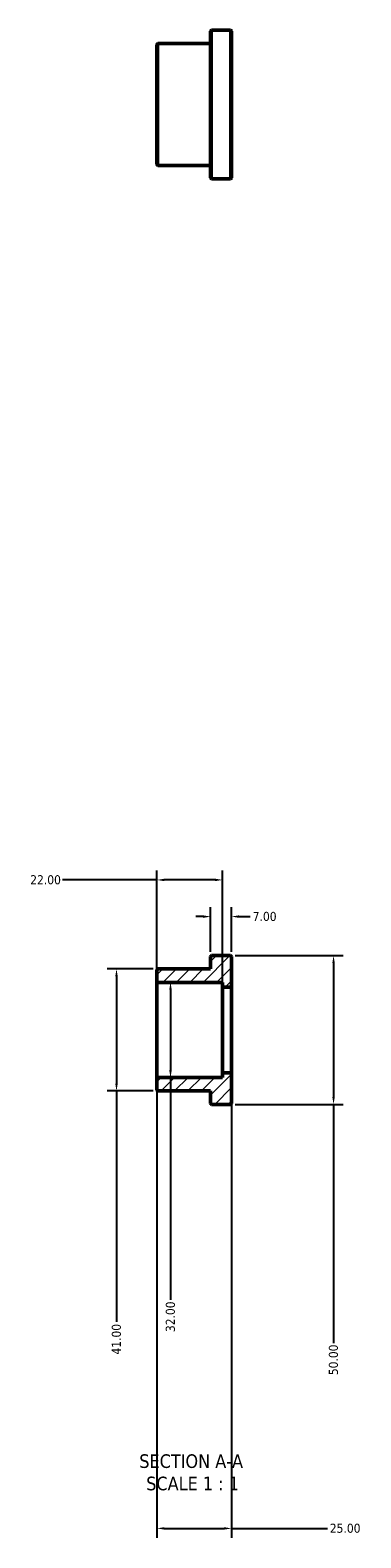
# Model space of a CAD drawing. Header units: millimetres. Extents: x 0 to 906, y -508 to 795.
# Tile 1 of 3: x 312 to 423, y -508 to -1. Entities that reach past the tile are written whole.
import ezdxf

# ---------------------------------------------------------------- set-up
doc = ezdxf.new("R2010")
doc.units = ezdxf.units.MM
for name, color, linetype, lineweight in [('Dimension (ANSI)', 7, 'Continuous', 25), ('Hatch (ANSI)', 7, 'Continuous', 18), ('Symbol (ANSI)', 7, 'Continuous', 25), ('Visible (ANSI)', 7, 'Continuous', 50), ('Visible Narrow (ANSI)', 7, 'Continuous', 35)]:
    doc.layers.add(name, color=color, linetype=linetype, lineweight=lineweight)
doc.styles.add('Label Text (ANSI)', font='tahoma.ttf')
doc.styles.add('Note Text (ANSI)', font='tahoma.ttf')
doc.dimstyles.new('Default - mm (ANSI)', dxfattribs={"dimtxt": 3.048, "dimasz": 2.5, "dimexe": 3.175, "dimexo": 1.6002, "dimgap": 0.8, "dimtad": 0, "dimtoh": 1, "dimrnd": 1e-08, "dimzin": 4, "dimdsep": 46, "dimtxsty": 'Note Text (ANSI)', "dimcen": 0.09, "dimdle": 10, "dimclrd": 256, "dimclre": 256, "dimclrt": 256, "dimadec": 1, "dimazin": 1, "dimtfac": 1, "dimtofl": 0, "dimtmove": 0, "dimatfit": 3, "dimfxl": 1, "dimtolj": 1, "dimtzin": 4, "dimlwd": -1, "dimlwe": -1, "dimarcsym": 0})

# ---------------------------------------------------------------- blocks, each defined once
blk = doc.blocks.new('*D7')
at = {"layer": 'Defpoints', "color": 0, "transparency": 16777216}
for p in [(354.85, -316.98), (340.96, -357.98), (354.85, -357.98)]:
    blk.add_point(p, dxfattribs=at)
at = {"layer": 'Dimension (ANSI)', "transparency": 16777216}
for p, q in [((353.25, -316.98), (337.78, -316.98)), ((340.96, -319.48), (340.96, -355.48)), ((353.25, -357.98), (337.78, -357.98)), ((340.96, -357.98), (340.96, -435.59))]:
    blk.add_line(p, q, dxfattribs=at)
for points in [[(340.54, -319.48), (341.38, -319.48), (340.96, -316.98)], [(340.54, -355.48), (341.38, -355.48), (340.96, -357.98)]]:
    blk.add_solid(points, dxfattribs=at)
at = {"layer": 'Dimension (ANSI)', "transparency": 16777216, "insert": (339.37, -446.56), "char_height": 3.048, "attachment_point": 1, "rotation": 90, "style": 'Note Text (ANSI)'}
blk.add_mtext('\\A1;41.00', dxfattribs=at)
blk = doc.blocks.new('*D8')
at = {"layer": 'Defpoints', "color": 0, "transparency": 16777216}
for p in [(354.53, -353.8), (379.53, -352.2), (379.53, -504.98)]:
    blk.add_point(p, dxfattribs=at)
at = {"layer": 'Dimension (ANSI)', "transparency": 16777216}
for p, q in [((379.53, -353.8), (379.53, -508.15)), ((354.53, -355.4), (354.53, -508.15)), ((357.03, -504.98), (377.03, -504.98)), ((379.53, -504.98), (411.72, -504.98))]:
    blk.add_line(p, q, dxfattribs=at)
for points in [[(357.03, -504.56), (357.03, -505.39), (354.53, -504.98)], [(377.03, -504.56), (377.03, -505.39), (379.53, -504.98)]]:
    blk.add_solid(points, dxfattribs=at)
at = {"layer": 'Dimension (ANSI)', "transparency": 16777216, "insert": (412.52, -503.39), "char_height": 3.048, "attachment_point": 1, "style": 'Note Text (ANSI)'}
blk.add_mtext('\\A1;25.00', dxfattribs=at)
blk = doc.blocks.new('*D9')
at = {"layer": 'Defpoints', "color": 0, "transparency": 16777216}
for p in [(379.53, -299.37), (372.53, -312.8), (379.53, -312.8)]:
    blk.add_point(p, dxfattribs=at)
at = {"layer": 'Dimension (ANSI)', "transparency": 16777216}
for p, q in [((372.53, -311.2), (372.53, -296.2)), ((379.53, -311.2), (379.53, -296.2)), ((370.03, -299.37), (367.53, -299.37)), ((382.03, -299.37), (385.85, -299.37))]:
    blk.add_line(p, q, dxfattribs=at)
for points in [[(370.03, -298.95), (370.03, -299.79), (372.53, -299.37)], [(382.03, -298.95), (382.03, -299.79), (379.53, -299.37)]]:
    blk.add_solid(points, dxfattribs=at)
at = {"layer": 'Dimension (ANSI)', "transparency": 16777216, "insert": (386.65, -297.78), "char_height": 3.048, "attachment_point": 1, "style": 'Note Text (ANSI)'}
blk.add_mtext('\\A1;7.00', dxfattribs=at)
blk = doc.blocks.new('*D10')
at = {"layer": 'Defpoints', "color": 0, "transparency": 16777216}
for p in [(354.53, -287.05), (354.53, -321.16), (376.53, -323.08)]:
    blk.add_point(p, dxfattribs=at)
at = {"layer": 'Dimension (ANSI)', "transparency": 16777216}
for p, q in [((354.53, -287.05), (322.85, -287.05)), ((354.53, -319.56), (354.53, -283.87)), ((374.03, -287.05), (357.03, -287.05)), ((376.53, -321.48), (376.53, -283.87))]:
    blk.add_line(p, q, dxfattribs=at)
for points in [[(357.03, -286.63), (357.03, -287.46), (354.53, -287.05)], [(374.03, -286.63), (374.03, -287.46), (376.53, -287.05)]]:
    blk.add_solid(points, dxfattribs=at)
at = {"layer": 'Dimension (ANSI)', "transparency": 16777216, "insert": (312.02, -285.46), "char_height": 3.048, "attachment_point": 1, "style": 'Note Text (ANSI)'}
blk.add_mtext('\\A1;22.00', dxfattribs=at)
blk = doc.blocks.new('*D11')
at = {"layer": 'Defpoints', "color": 0, "transparency": 16777216}
for p in [(359.07, -321.48), (359.07, -353.48), (359.07, -353.48)]:
    blk.add_point(p, dxfattribs=at)
at = {"layer": 'Dimension (ANSI)', "transparency": 16777216}
for p, q in [((359.07, -323.98), (359.07, -350.98)), ((359.07, -353.48), (359.07, -428.15))]:
    blk.add_line(p, q, dxfattribs=at)
for points in [[(358.66, -323.98), (359.49, -323.98), (359.07, -321.48)], [(358.66, -350.98), (359.49, -350.98), (359.07, -353.48)]]:
    blk.add_solid(points, dxfattribs=at)
at = {"layer": 'Dimension (ANSI)', "transparency": 16777216, "insert": (357.49, -439), "char_height": 3.048, "attachment_point": 1, "rotation": 90, "style": 'Note Text (ANSI)'}
blk.add_mtext('\\A1;32.00', dxfattribs=at)
blk = doc.blocks.new('*D12')
at = {"layer": 'Defpoints', "color": 0, "transparency": 16777216}
for p in [(379.21, -312.48), (379.21, -362.48), (413.77, -362.48)]:
    blk.add_point(p, dxfattribs=at)
at = {"layer": 'Dimension (ANSI)', "transparency": 16777216}
for p, q in [((380.81, -312.48), (416.95, -312.48)), ((413.77, -314.98), (413.77, -359.98)), ((380.81, -362.48), (416.95, -362.48)), ((413.77, -362.48), (413.77, -442.68))]:
    blk.add_line(p, q, dxfattribs=at)
for points in [[(413.35, -314.98), (414.19, -314.98), (413.77, -312.48)], [(413.35, -359.98), (414.19, -359.98), (413.77, -362.48)]]:
    blk.add_solid(points, dxfattribs=at)
at = {"layer": 'Dimension (ANSI)', "transparency": 16777216, "insert": (412.18, -453.48), "char_height": 3.048, "attachment_point": 1, "rotation": 90, "style": 'Note Text (ANSI)'}
blk.add_mtext('\\A1;50.00', dxfattribs=at)

msp = doc.modelspace()

# ---------------------------------------------------------------- hatches: boundary and pattern name
at = {"layer": 'Hatch (ANSI)'}
h = msp.add_hatch(dxfattribs=at)
h.set_pattern_fill('ANSI31', color=256, scale=25.4, style=0)
h.set_pattern_definition([(45, (0, 0), (-2.245064, 2.245064), [])])
edge = h.paths.add_edge_path()
edge.add_ellipse((379.211, -322.756), major_axis=(0, -0.32), ratio=1, start_angle=0, end_angle=90)
edge.add_line((379.531, -322.756), (379.531, -312.796))
edge.add_ellipse((379.211, -312.796), major_axis=(0.32, 0), ratio=1, start_angle=0, end_angle=90)
edge.add_line((379.211, -312.476), (372.851, -312.476))
edge.add_ellipse((372.851, -312.796), major_axis=(0, 0.32), ratio=1, start_angle=0, end_angle=90)
edge.add_line((372.531, -312.796), (372.531, -316.976))
edge.add_line((372.531, -316.976), (354.851, -316.976))
edge.add_ellipse((354.851, -317.296), major_axis=(0, 0.32), ratio=1, start_angle=0, end_angle=90)
edge.add_line((354.531, -317.296), (354.531, -321.156))
edge.add_ellipse((354.851, -321.156), major_axis=(-0.32, 0), ratio=1, start_angle=0, end_angle=90)
edge.add_line((354.851, -321.476), (376.531, -321.476))
edge.add_line((376.531, -321.476), (376.531, -323.076))
edge.add_line((376.531, -323.076), (379.211, -323.076))
edge = h.paths.add_edge_path()
edge.add_ellipse((379.211, -352.196), major_axis=(0.32, 0), ratio=1, start_angle=0, end_angle=90)
edge.add_line((379.211, -351.876), (376.531, -351.876))
edge.add_line((376.531, -351.876), (376.531, -353.476))
edge.add_line((376.531, -353.476), (354.851, -353.476))
edge.add_ellipse((354.851, -353.796), major_axis=(0, 0.32), ratio=1, start_angle=0, end_angle=90)
edge.add_line((354.531, -353.796), (354.531, -357.656))
edge.add_ellipse((354.851, -357.656), major_axis=(-0.32, 0), ratio=1, start_angle=0, end_angle=90)
edge.add_line((354.851, -357.976), (372.531, -357.976))
edge.add_line((372.531, -357.976), (372.531, -362.156))
edge.add_ellipse((372.851, -362.156), major_axis=(-0.32, 0), ratio=1, start_angle=0, end_angle=90)
edge.add_line((372.851, -362.476), (379.211, -362.476))
edge.add_ellipse((379.211, -362.156), major_axis=(0, -0.32), ratio=1, start_angle=0, end_angle=90)
edge.add_line((379.531, -362.156), (379.531, -352.196))

# ---------------------------------------------------------------- linework, layer by layer
at = {"layer": 'Visible (ANSI)'}
for p, q in [((372.531, -51.151), (372.531, -1.791)), ((379.211, -1.471), (372.851, -1.471)), ((379.531, -1.791), (379.531, -51.151)), ((354.531, -46.651), (354.531, -6.291)), ((372.531, -5.971), (354.851, -5.971)), ((372.531, -46.971), (354.851, -46.971)), ((379.211, -51.471), (372.851, -51.471)), ((372.531, -312.796), (372.531, -316.976)), ((379.211, -312.476), (372.851, -312.476)), ((379.531, -322.756), (379.531, -312.796)), ((354.531, -317.296), (354.531, -321.156)), ((372.531, -316.976), (354.851, -316.976)), ((354.531, -321.156), (354.531, -353.796)), ((354.851, -321.476), (376.531, -321.476)), ((376.531, -321.476), (376.531, -323.076)), ((376.531, -323.076), (379.211, -323.076)), ((376.531, -323.076), (376.531, -351.876)), ((379.531, -352.196), (379.531, -322.756)), ((354.531, -353.796), (354.531, -357.656)), ((376.531, -353.476), (354.851, -353.476)), ((379.211, -351.876), (376.531, -351.876)), ((376.531, -351.876), (376.531, -353.476)), ((379.531, -362.156), (379.531, -352.196)), ((354.851, -357.976), (372.531, -357.976)), ((372.531, -357.976), (372.531, -362.156)), ((372.851, -362.476), (379.211, -362.476))]:
    msp.add_line(p, q, dxfattribs=at)
for centre, start, end in [((372.851, -1.791), 90, 180), ((379.211, -1.791), 0, 90), ((354.851, -6.291), 90, 180), ((354.851, -46.651), 180, 270), ((372.851, -51.151), 180, 270), ((379.211, -51.151), 270, 0), ((372.851, -312.796), 90, 180), ((379.211, -312.796), 0, 90), ((354.851, -317.296), 90, 180), ((354.851, -321.156), 180, 270), ((379.211, -322.756), 270, 0), ((354.851, -353.796), 90, 180), ((379.211, -352.196), 0, 90), ((354.851, -357.656), 180, 270), ((372.851, -362.156), 180, 270), ((379.211, -362.156), 270, 0)]:
    msp.add_arc(centre, 0.32, start, end, dxfattribs=at)
at = {"layer": 'Visible Narrow (ANSI)'}
for p, q in [((372.851, -1.779), (372.851, -51.163)), ((379.211, -51.163), (379.211, -1.779)), ((354.851, -6.224), (354.851, -46.719))]:
    msp.add_line(p, q, dxfattribs=at)

# ---------------------------------------------------------------- texts
at = {"layer": 'Symbol (ANSI)', "char_height": 4.572, "attachment_point": 7, "style": 'Label Text (ANSI)'}
for s, insert in [('SECTION A-A', (348.607, -484.74)), ('SCALE 1 : 1', (350.926, -492.253))]:
    msp.add_mtext(s, dxfattribs=dict(at, insert=insert))

# ---------------------------------------------------------------- dimensions: what is measured, and where the dimension line sits
at = {"layer": 'Dimension (ANSI)'}
for base, p1, p2, picture, middle in [((354.531, -287.048), (376.531, -323.076), (354.531, -321.156), '*D10', (317.031, -287.048)), ((379.531, -504.976), (354.531, -353.796), (379.531, -352.196), '*D8', (417.531, -504.976))]:
    dim = msp.add_linear_dim(base=base, p1=p1, p2=p2, dimstyle='Default - mm (ANSI)', override={"dimtoh": 0, "dimdec": 2, "dimtp": 0, "dimtm": 0, "dimtdec": 2, "dimatfit": 2}, dxfattribs=at)
    dim.commit()
    dim.dimension.update_dxf_attribs({"geometry": picture, "text_midpoint": middle, "dimtype": 160})
for base, p1, p2, angle, override, picture, middle in [((379.531, -299.37), (372.531, -312.796), (379.531, -312.796), 180, {"dimtoh": 0, "dimdec": 2, "dimtp": 0, "dimtm": 0, "dimtdec": 2, "dimatfit": 1}, '*D9', (390.53, -299.37)), ((413.771, -362.476), (379.211, -312.476), (379.211, -362.476), 270, {"dimtoh": 0, "dimdec": 2, "dimtp": 0, "dimtm": 0, "dimtdec": 2, "dimatfit": 2}, '*D12', (413.771, -448.476)), ((340.959, -357.976), (354.851, -316.976), (354.851, -357.976), 90, {"dimtoh": 0, "dimdec": 2, "dimtp": 0, "dimtm": 0, "dimtdec": 2, "dimatfit": 2}, '*D7', (340.959, -441.476)), ((359.075, -353.476), (359.075, -321.476), (359.075, -353.476), 270, {"dimtoh": 0, "dimdec": 2, "dimse1": 1, "dimse2": 1, "dimtp": 0, "dimtm": 0, "dimtdec": 2, "dimatfit": 2}, '*D11', (359.075, -433.976))]:
    dim = msp.add_linear_dim(base=base, p1=p1, p2=p2, angle=angle, dimstyle='Default - mm (ANSI)', override=override, dxfattribs=at)
    dim.commit()
    dim.dimension.update_dxf_attribs({"geometry": picture, "text_midpoint": middle, "dimtype": 160})

doc.saveas('drawing.dxf')
